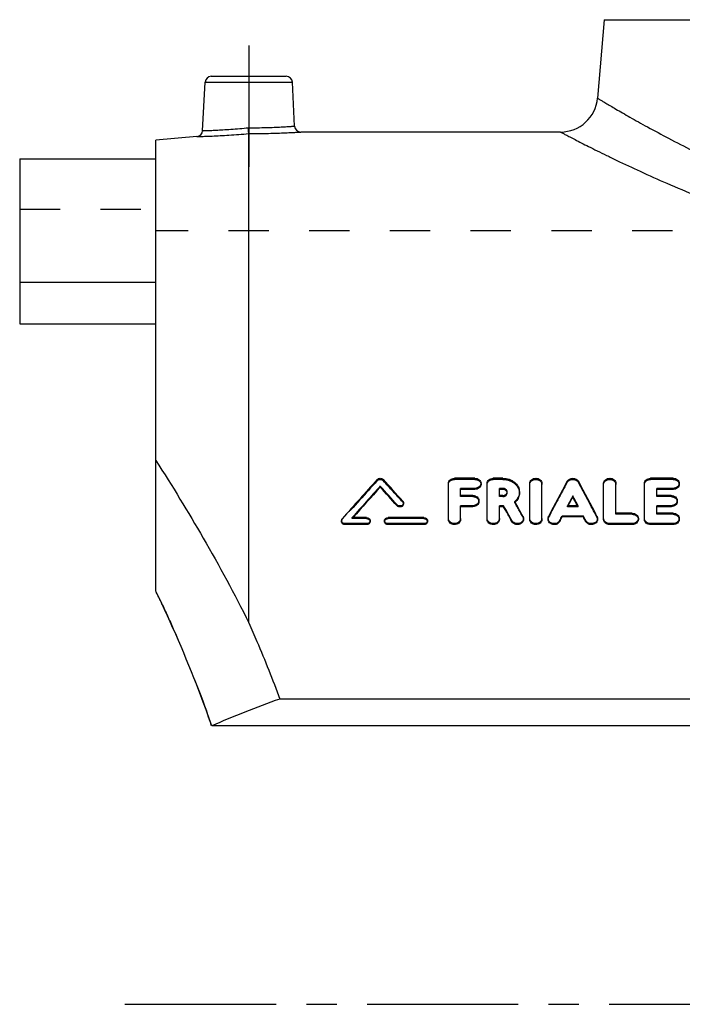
# Model space of a CAD drawing. Header units: millimetres. Extents: x 0 to 1000, y 0 to 1000.
# Tile 1 of 3: x 350 to 457, y 364 to 524. Entities that reach past the tile are written whole.
import ezdxf

# ---------------------------------------------------------------- set-up
doc = ezdxf.new("R2010")
doc.units = ezdxf.units.MM
doc.header["$LTSCALE"] = 65.185185
doc.linetypes.add('CENTER', pattern=[0.6, 0.375, -0.075, 0.075, -0.075])
doc.linetypes.add('HIDDEN', pattern=[0.2, 0.1, -0.1])
for name, color, linetype in [('FASEN', 7, 'CONTINUOUS'), ('KOERPER', 7, 'CONTINUOUS'), ('KONST.EL_MIT_GEO', 7, 'CONTINUOUS'), ('KONSTR_EL', 7, 'CONTINUOUS')]:
    doc.layers.add(name, color=color, linetype=linetype)

msp = doc.modelspace()

# ---------------------------------------------------------------- linework, layer by layer
at = {"layer": 'FASEN', "color": 7, "linetype": 'Continuous'}
msp.add_line((378.13, 504.77), (371.5, 504.19), dxfattribs=at)
at = {"layer": 'KOERPER', "color": 2, "linetype": 'CENTER'}
for p, q in [((386.5, 519.5), (386.5, 499.89)), ((366.5, 364.5), (655.41, 364.5))]:
    msp.add_line(p, q, dxfattribs=at)
at = {"layer": 'KOERPER', "color": 7, "linetype": 'Continuous'}
for p, q in [((436.87, 505.5), (394.92, 505.5)), ((349.5, 481.15), (349.5, 474.48)), ((371.5, 481.15), (349.5, 481.15)), ((349.5, 474.48), (371.5, 474.48))]:
    msp.add_line(p, q, dxfattribs=at)
at = {"layer": 'KOERPER', "color": 8, "linetype": 'HIDDEN'}
msp.add_line((650.5, 489.5), (371.5, 489.5), dxfattribs=at)
at = {"layer": 'KONST.EL_MIT_GEO', "color": 7, "linetype": 'Continuous'}
for p, q in [((443.95, 523.65), (442.84, 510.98)), ((443.95, 523.65), (578.05, 523.65)), ((380.45, 514.5), (392.55, 514.5)), ((379.04, 505.71), (379.45, 513.55)), ((379.45, 513.55), (393.55, 513.55)), ((393.92, 506.45), (393.55, 513.55)), ((386.5, 426.18), (386.5, 505.24)), ((349.5, 501.17), (349.5, 481.15)), ((349.5, 501.17), (371.5, 501.17)), ((423.04, 449.52), (419.74, 449.52)), ((427.55, 449.52), (426.01, 449.52)), ((455.06, 449.52), (451.43, 449.52)), ((407.76, 448.1), (407.76, 448.28)), ((418.75, 443.04), (418.75, 448.72)), ((420.73, 446.74), (420.73, 447.9)), ((423.04, 447.9), (420.73, 447.9)), ((423.04, 447.73), (420.73, 447.73)), ((423.04, 447.73), (423.04, 447.9)), ((425.02, 443.04), (425.02, 448.72)), ((427, 446.74), (427, 447.9)), ((427.55, 447.9), (427, 447.9)), ((427.55, 447.73), (427, 447.73)), ((427.55, 447.73), (427.55, 447.9)), ((431.89, 443.04), (431.89, 448.72)), ((433.87, 443.04), (433.87, 448.72)), ((443.83, 443.04), (443.83, 448.72)), ((445.82, 443.87), (445.82, 448.72)), ((450.44, 443.04), (450.44, 448.72)), ((452.42, 446.74), (452.42, 447.9)), ((455.06, 447.9), (452.42, 447.9)), ((455.06, 447.73), (452.42, 447.73)), ((455.06, 447.73), (455.06, 447.9)), ((422.71, 446.74), (420.73, 446.74)), ((427.55, 446.74), (427, 446.74)), ((438.85, 446.52), (438.85, 446.69)), ((454.73, 446.74), (452.42, 446.74)), ((410.46, 445.08), (410.46, 445.25)), ((411.5, 445.37), (411.5, 445.54)), ((420.73, 443.04), (420.73, 445.09)), ((422.71, 445.09), (420.73, 445.09)), ((422.71, 444.93), (420.73, 444.93)), ((422.71, 444.93), (422.71, 445.09)), ((427, 443.04), (427, 445.09)), ((427.68, 445.09), (427, 445.09)), ((427.68, 444.93), (427, 444.93)), ((427.68, 444.93), (427.68, 445.09)), ((439.7, 445.09), (438.01, 445.09)), ((452.42, 443.87), (452.42, 445.09)), ((454.73, 445.09), (452.42, 445.09)), ((454.73, 444.93), (452.42, 444.93)), ((454.73, 444.93), (454.73, 445.09)), ((405.54, 443.18), (403.23, 443.18)), ((414.79, 443.18), (409.01, 443.18)), ((429.01, 442.52), (429.01, 442.68)), ((436.76, 442.54), (436.76, 442.7)), ((437.14, 443.27), (437.14, 443.43)), ((440.57, 443.43), (437.14, 443.43)), ((440.57, 443.27), (437.14, 443.27)), ((440.57, 443.27), (440.57, 443.43)), ((440.95, 442.54), (440.95, 442.7)), ((448.46, 443.87), (445.82, 443.87)), ((455.06, 443.87), (452.42, 443.87)), ((402.08, 442.04), (402.08, 442.2)), ((405.54, 442.2), (402.08, 442.2)), ((405.54, 442.04), (402.08, 442.04)), ((405.54, 442.04), (405.54, 442.2)), ((409.01, 442.04), (409.01, 442.2)), ((414.79, 442.2), (409.01, 442.2)), ((414.79, 442.04), (409.01, 442.04)), ((414.79, 442.04), (414.79, 442.2)), ((444.83, 442.04), (444.83, 442.2)), ((448.46, 442.2), (444.83, 442.2)), ((448.46, 442.04), (444.83, 442.04)), ((448.46, 442.04), (448.46, 442.2)), ((455.06, 442.2), (451.43, 442.2)), ((451.43, 442.04), (451.43, 442.2)), ((455.06, 442.04), (451.43, 442.04)), ((455.06, 442.04), (455.06, 442.2))]:
    msp.add_line(p, q, dxfattribs=at)
at = {"layer": 'KONST.EL_MIT_GEO', "color": 8, "linetype": 'HIDDEN'}
for p, q in [((371.5, 474.48), (371.5, 501.17)), ((349.5, 493.04), (371.5, 493.04)), ((407.27, 449.15), (407.27, 449.32)), ((408.25, 449.15), (408.25, 449.32)), ((419.74, 449.35), (419.74, 449.52)), ((423.04, 449.35), (419.74, 449.35)), ((423.04, 449.35), (423.04, 449.52)), ((426.01, 449.35), (426.01, 449.52)), ((427.55, 449.35), (426.01, 449.35)), ((427.55, 449.35), (427.55, 449.52)), ((437.95, 448.87), (437.95, 449.04)), ((439.76, 448.87), (439.76, 449.04)), ((451.43, 449.35), (451.43, 449.52)), ((455.06, 449.35), (451.43, 449.35)), ((455.06, 449.35), (455.06, 449.52)), ((424.03, 448.54), (424.03, 448.72)), ((428.25, 447.15), (428.25, 447.32)), ((430.23, 447.15), (430.23, 447.32)), ((456.05, 448.54), (456.05, 448.72)), ((411.39, 445.66), (411.39, 445.82)), ((420.73, 446.57), (420.73, 446.74)), ((422.71, 446.57), (420.73, 446.57)), ((422.71, 446.57), (422.71, 446.74)), ((423.7, 445.75), (423.7, 445.92)), ((427, 446.57), (427, 446.74)), ((427.55, 446.57), (427, 446.57)), ((427.55, 446.57), (427.55, 446.74)), ((429.48, 445.61), (429.48, 445.78)), ((452.42, 446.57), (452.42, 446.74)), ((454.73, 446.57), (452.42, 446.57)), ((454.73, 446.57), (454.73, 446.74)), ((455.72, 445.75), (455.72, 445.92)), ((438.01, 444.93), (438.01, 445.09)), ((438.01, 444.93), (438.1, 445.09)), ((439.7, 444.93), (438.01, 444.93)), ((438.1, 445.09), (438.1, 445.11)), ((439.61, 445.09), (439.6, 445.11)), ((439.7, 444.93), (439.61, 445.09)), ((439.7, 444.93), (439.7, 445.09)), ((401.5, 442.69), (401.5, 442.53)), ((401.61, 442.82), (401.61, 442.98)), ((403.23, 443.02), (403.23, 443.18)), ((403.23, 443.02), (403.31, 443.11)), ((405.54, 443.02), (403.23, 443.02)), ((403.31, 443.11), (403.37, 443.18)), ((405.54, 443.02), (405.54, 443.18)), ((406.12, 442.53), (406.12, 442.69)), ((408.43, 442.69), (408.43, 442.53)), ((409.01, 443.02), (409.01, 443.18)), ((414.79, 443.02), (409.01, 443.02)), ((414.79, 443.02), (414.79, 443.18)), ((415.37, 442.53), (415.37, 442.69)), ((418.75, 442.88), (418.75, 443.04)), ((420.73, 442.88), (420.73, 443.04)), ((425.02, 442.88), (425.02, 443.04)), ((427, 442.88), (427, 443.04)), ((430.81, 443.23), (430.81, 443.39)), ((430.9, 442.88), (430.9, 443.04)), ((431.89, 442.88), (431.89, 443.04)), ((433.87, 442.88), (433.87, 443.04)), ((434.86, 443.04), (434.86, 442.88)), ((434.95, 443.21), (434.95, 443.38)), ((442.76, 443.21), (442.76, 443.38)), ((442.84, 442.88), (442.84, 443.04)), ((443.83, 442.88), (443.83, 443.04)), ((445.82, 443.71), (445.82, 443.87)), ((448.46, 443.71), (445.82, 443.71)), ((448.46, 443.71), (448.46, 443.87)), ((449.45, 442.88), (449.45, 443.04)), ((450.44, 442.88), (450.44, 443.04)), ((452.42, 443.71), (452.42, 443.87)), ((455.06, 443.71), (452.42, 443.71)), ((455.06, 443.71), (455.06, 443.87)), ((456.05, 442.88), (456.05, 443.04))]:
    msp.add_line(p, q, dxfattribs=at)
at = {"layer": 'KONST.EL_MIT_GEO', "color": 7, "linetype": 'Continuous'}
for centre, radius, start, end in [((380.45, 513.5), 1, 90, 177), ((392.55, 513.5), 1, 3, 90), ((436.87, 511.5), 6, 270, 355), ((394.92, 506.5), 1, 183, 270.0004), ((378.04, 505.76), 1, 274.9996, 357), ((759.27, 129.9), 475.33, 137.7779, 138.8022), ((62.27, 135.3), 467.24, 41.651, 42.228), ((862.91, 220.41), 482.56, 151.7193, 152.4807), ((14.8, 220.41), 482.56, 27.5193, 28.2807), ((761.96, 128.8), 476.99, 137.951, 138.7704), ((760.73, 129.02), 475.82, 137.8874, 138.6819), ((57.92, 132.7), 471.14, 41.5588, 42.0524), ((58.79, 132.61), 470.44, 41.622, 42.1157), ((8.2, 210.02), 482.76, 28.9089, 29.2331), ((427.94, 447.41), 2.37, 312.6708, 317.7296), ((864.35, 220.81), 481.73, 152.0385, 152.2531), ((862.35, 221.21), 479.7, 151.9857, 152.1768), ((13.36, 220.81), 481.73, 27.7469, 27.9615), ((15.36, 221.21), 479.7, 27.8232, 28.0143), ((2.11, 207.85), 487.23, 28.8146, 29.1386), ((3.56, 207.97), 485.83, 28.8684, 29.1928)]:
    msp.add_arc(centre, radius, start, end, dxfattribs=at)
at = {"layer": 'KONST.EL_MIT_GEO', "color": 8, "linetype": 'HIDDEN'}
for centre, radius, start, end in [((758.38, 129.82), 474.61, 137.7145, 138.7392), ((63.12, 135.2), 466.55, 41.7142, 42.2913), ((861.42, 220.53), 481.12, 151.6662, 152.4285), ((16.28, 220.53), 481.12, 27.5715, 28.3338), ((427.77, 447.15), 0.479, 359.9979, 10.2585), ((427.84, 447.51), 2.51, 310.7774, 312.6928), ((9.63, 210.13), 481.38, 28.9628, 29.2874)]:
    msp.add_arc(centre, radius, start, end, dxfattribs=at)
at = {"layer": 'KONST.EL_MIT_GEO', "color": 7, "linetype": 'Continuous'}
for points, knots in [([(442.84, 510.98), (442.84, 510.98), (442.85, 510.97), (442.87, 510.96), (442.89, 510.95), (442.95, 510.91), (443.05, 510.85), (443.19, 510.77), (443.38, 510.65), (443.61, 510.52), (443.88, 510.35), (444.33, 510.09), (444.98, 509.7), (445.88, 509.18), (446.94, 508.56), (448.14, 507.87), (449.49, 507.11), (451.56, 505.97), (454.48, 504.4), (458.35, 502.42), (462.7, 500.33), (467.5, 498.2), (472.72, 496.11), (478.35, 494.11), (486.48, 491.66), (497.37, 489.35), (511, 488.35), (524.63, 489.35), (535.52, 491.66), (543.65, 494.11), (549.28, 496.11), (554.5, 498.2), (559.3, 500.33), (563.65, 502.42), (567.52, 504.4), (570.44, 505.97), (572.51, 507.11), (573.86, 507.87), (575.06, 508.56), (576.12, 509.18), (577.02, 509.7), (577.67, 510.09), (578.12, 510.35), (578.39, 510.52), (578.62, 510.65), (578.81, 510.77), (578.95, 510.85), (579.05, 510.91), (579.11, 510.95), (579.13, 510.96), (579.15, 510.97), (579.16, 510.98), (579.16, 510.98)], [0, 0, 0, 0, 0.000042, 0.00017, 0.000381, 0.000678, 0.001524, 0.002706, 0.004223, 0.006072, 0.00825, 0.010752, 0.016717, 0.02393, 0.032348, 0.041926, 0.052615, 0.064363, 0.090832, 0.120933, 0.154286, 0.190546, 0.229398, 0.270556, 0.313741, 0.404927, 0.5, 0.595073, 0.686259, 0.729444, 0.770602, 0.809454, 0.845714, 0.879067, 0.909168, 0.935637, 0.947385, 0.958074, 0.967652, 0.97607, 0.983283, 0.989248, 0.99175, 0.993928, 0.995777, 0.997294, 0.998476, 0.999322, 0.999619, 0.99983, 0.999958, 1, 1, 1, 1]), ([(379.04, 505.71), (379.05, 505.71), (379.1, 505.71), (379.21, 505.72), (379.38, 505.72), (379.63, 505.73), (379.94, 505.74), (380.47, 505.76), (381.28, 505.8), (382.39, 505.86), (384.14, 505.97), (385.52, 506.09), (386.46, 506.19)], [0, 0, 0, 0, 0.00481, 0.019194, 0.043016, 0.076049, 0.117982, 0.168413, 0.292762, 0.444332, 0.617278, 1, 1, 1, 1]), ([(386.46, 506.19), (386.95, 506.19), (387.9, 506.19), (389.28, 506.22), (390.55, 506.26), (391.67, 506.31), (392.48, 506.36), (393.02, 506.39), (393.33, 506.41), (393.58, 506.42), (393.74, 506.44), (393.84, 506.44), (393.88, 506.45), (393.91, 506.44), (393.92, 506.45)], [0, 0, 0, 0, 0.194889, 0.382396, 0.555265, 0.706828, 0.831258, 0.881756, 0.923763, 0.956869, 0.980751, 0.989157, 0.995176, 1, 1, 1, 1]), ([(386.5, 505.24), (386.5, 505.34), (386.48, 505.65), (386.47, 505.97), (386.46, 506.19)], [0, 0, 0, 0, 0.311425, 1, 1, 1, 1]), ([(378.13, 504.77), (378.14, 504.77), (378.2, 504.77), (378.32, 504.77), (378.52, 504.78), (378.79, 504.79), (379.15, 504.8), (379.75, 504.82), (380.67, 504.85), (381.92, 504.92), (383.89, 505.03), (385.44, 505.15), (386.5, 505.24)], [0, 0, 0, 0, 0.004839, 0.019304, 0.043252, 0.076442, 0.118544, 0.169138, 0.293718, 0.445305, 0.618026, 1, 1, 1, 1]), ([(386.5, 505.24), (387.57, 505.24), (389.13, 505.26), (391.11, 505.32), (392.37, 505.36), (393.29, 505.41), (393.9, 505.44), (394.25, 505.46), (394.53, 505.48), (394.73, 505.49), (394.85, 505.49), (394.91, 505.5), (394.92, 505.5)], [0, 0, 0, 0, 0.381589, 0.554254, 0.705862, 0.83054, 0.881203, 0.923379, 0.956639, 0.980645, 0.995148, 1, 1, 1, 1]), ([(436.87, 505.5), (436.87, 505.5), (436.9, 505.48), (436.98, 505.44), (437.09, 505.38), (437.26, 505.29), (437.47, 505.18), (437.85, 504.98), (438.44, 504.68), (439.27, 504.24), (440.29, 503.72), (441.47, 503.12), (442.82, 502.44), (444.34, 501.7), (446.65, 500.58), (449.9, 499.05), (454.21, 497.13), (459.02, 495.11), (464.3, 493.07), (470.02, 491.07), (476.13, 489.18), (484.91, 486.89), (496.55, 484.76), (511, 483.85), (525.45, 484.76), (537.09, 486.89), (545.87, 489.18), (551.98, 491.07), (557.7, 493.07), (562.98, 495.11), (567.79, 497.13), (572.1, 499.05), (575.35, 500.58), (577.66, 501.7), (579.18, 502.44), (580.53, 503.12), (581.71, 503.72), (582.73, 504.24), (583.56, 504.68), (584.15, 504.98), (584.53, 505.18), (584.74, 505.29), (584.91, 505.38), (585.02, 505.44), (585.1, 505.48), (585.13, 505.5), (585.13, 505.5)], [0, 0, 0, 0, 0.000173, 0.00069, 0.001551, 0.002754, 0.004298, 0.006178, 0.010939, 0.017003, 0.024332, 0.032882, 0.042602, 0.053441, 0.065346, 0.092132, 0.122533, 0.156146, 0.192599, 0.231555, 0.272699, 0.315732, 0.406161, 0.5, 0.593839, 0.684268, 0.727301, 0.768445, 0.807401, 0.843854, 0.877467, 0.907868, 0.934654, 0.946559, 0.957398, 0.967118, 0.975668, 0.982997, 0.989061, 0.993822, 0.995702, 0.997246, 0.998449, 0.99931, 0.999827, 1, 1, 1, 1]), ([(407.27, 449.32), (407.39, 449.45), (407.76, 449.6), (408.13, 449.45), (408.25, 449.32)], [0, 0, 0, 0, 0.500014, 1, 1, 1, 1]), ([(418.75, 448.72), (418.75, 448.82), (418.8, 449.04), (419.03, 449.31), (419.36, 449.49), (419.61, 449.52), (419.74, 449.52)], [0, 0, 0, 0, 0.226289, 0.466871, 0.726851, 1, 1, 1, 1]), ([(423.04, 449.52), (423.17, 449.53), (423.42, 449.49), (423.75, 449.31), (423.97, 449.04), (424.03, 448.82), (424.03, 448.72)], [0, 0, 0, 0, 0.273142, 0.533116, 0.773705, 1, 1, 1, 1]), ([(425.02, 448.72), (425.02, 448.82), (425.07, 449.04), (425.3, 449.31), (425.63, 449.49), (425.88, 449.52), (426.01, 449.52)], [0, 0, 0, 0, 0.226289, 0.466871, 0.726851, 1, 1, 1, 1]), ([(427.55, 449.52), (427.9, 449.53), (428.58, 449.42), (429.47, 448.95), (430.08, 448.22), (430.23, 447.61), (430.23, 447.32)], [0, 0, 0, 0, 0.272527, 0.532064, 0.772702, 1, 1, 1, 1]), ([(431.89, 448.72), (431.89, 448.82), (431.95, 449.04), (432.17, 449.31), (432.5, 449.49), (432.88, 449.55), (433.26, 449.49), (433.59, 449.31), (433.82, 449.04), (433.87, 448.82), (433.87, 448.72)], [0, 0, 0, 0, 0.113143, 0.233421, 0.363419, 0.499988, 0.636571, 0.766578, 0.886856, 1, 1, 1, 1]), ([(437.95, 449.04), (438.11, 449.34), (438.85, 449.71), (439.6, 449.34), (439.76, 449.04)], [0, 0, 0, 0, 0.499989, 1, 1, 1, 1]), ([(443.83, 448.72), (443.83, 448.82), (443.89, 449.04), (444.12, 449.31), (444.45, 449.49), (444.83, 449.55), (445.21, 449.49), (445.53, 449.31), (445.76, 449.04), (445.82, 448.82), (445.82, 448.72)], [0, 0, 0, 0, 0.113143, 0.233421, 0.363419, 0.499988, 0.636571, 0.766578, 0.886856, 1, 1, 1, 1]), ([(450.44, 448.72), (450.44, 448.82), (450.49, 449.04), (450.72, 449.31), (451.05, 449.49), (451.3, 449.52), (451.43, 449.52)], [0, 0, 0, 0, 0.226289, 0.466871, 0.726851, 1, 1, 1, 1]), ([(455.06, 449.52), (455.19, 449.53), (455.44, 449.49), (455.77, 449.31), (456, 449.04), (456.05, 448.82), (456.05, 448.72)], [0, 0, 0, 0, 0.273142, 0.533116, 0.773705, 1, 1, 1, 1]), ([(424.03, 448.72), (424.03, 448.61), (423.97, 448.39), (423.75, 448.12), (423.42, 447.94), (423.17, 447.9), (423.04, 447.9)], [0, 0, 0, 0, 0.226302, 0.467254, 0.72727, 1, 1, 1, 1]), ([(424.03, 448.54), (424.03, 448.44), (423.97, 448.21), (423.75, 447.95), (423.42, 447.77), (423.17, 447.73), (423.04, 447.73)], [0, 0, 0, 0, 0.226524, 0.468007, 0.725133, 1, 1, 1, 1]), ([(428.25, 447.32), (428.25, 447.4), (428.21, 447.56), (427.99, 447.82), (427.72, 447.9), (427.55, 447.9)], [0, 0, 0, 0, 0.229061, 0.47195, 1, 1, 1, 1]), ([(428.16, 447.44), (428.09, 447.53), (427.9, 447.68), (427.67, 447.73), (427.55, 447.73)], [0, 0, 0, 0, 0.478477, 1, 1, 1, 1]), ([(427.55, 446.74), (427.64, 446.74), (427.82, 446.77), (428.05, 446.9), (428.21, 447.09), (428.25, 447.25), (428.25, 447.32)], [0, 0, 0, 0, 0.271836, 0.531415, 0.772695, 1, 1, 1, 1]), ([(428.24, 447.24), (428.24, 447.26), (428.22, 447.33), (428.19, 447.39), (428.16, 447.44)], [0, 0, 0, 0, 0.242415, 1, 1, 1, 1]), ([(430.23, 447.32), (430.23, 447.04), (430.09, 446.45), (429.71, 445.98), (429.48, 445.78)], [0, 0, 0, 0, 0.48523, 1, 1, 1, 1]), ([(456.05, 448.72), (456.05, 448.61), (456, 448.39), (455.77, 448.12), (455.44, 447.94), (455.19, 447.9), (455.06, 447.9)], [0, 0, 0, 0, 0.226302, 0.467254, 0.72727, 1, 1, 1, 1]), ([(456.05, 448.54), (456.05, 448.44), (456, 448.21), (455.77, 447.95), (455.44, 447.77), (455.19, 447.73), (455.06, 447.73)], [0, 0, 0, 0, 0.226524, 0.468007, 0.725133, 1, 1, 1, 1]), ([(411.39, 445.82), (411.41, 445.8), (411.47, 445.72), (411.5, 445.61), (411.5, 445.54)], [0, 0, 0, 0, 0.260164, 1, 1, 1, 1]), ([(422.71, 446.74), (422.84, 446.74), (423.09, 446.7), (423.42, 446.53), (423.64, 446.25), (423.7, 446.03), (423.7, 445.92)], [0, 0, 0, 0, 0.271227, 0.53034, 0.771687, 1, 1, 1, 1]), ([(423.7, 445.92), (423.7, 445.81), (423.64, 445.59), (423.42, 445.31), (423.09, 445.14), (422.84, 445.09), (422.71, 445.09)], [0, 0, 0, 0, 0.228318, 0.470013, 0.729167, 1, 1, 1, 1]), ([(423.7, 445.75), (423.7, 445.65), (423.64, 445.42), (423.42, 445.15), (423.09, 444.97), (422.84, 444.93), (422.71, 444.93)], [0, 0, 0, 0, 0.228413, 0.470554, 0.726837, 1, 1, 1, 1]), ([(430.23, 447.15), (430.23, 446.91), (430.13, 446.42), (429.86, 446), (429.69, 445.82)], [0, 0, 0, 0, 0.48648, 1, 1, 1, 1]), ([(454.73, 446.74), (454.86, 446.74), (455.11, 446.7), (455.44, 446.53), (455.67, 446.25), (455.72, 446.03), (455.72, 445.92)], [0, 0, 0, 0, 0.271227, 0.53034, 0.771687, 1, 1, 1, 1]), ([(455.72, 445.92), (455.72, 445.81), (455.67, 445.59), (455.44, 445.31), (455.11, 445.14), (454.86, 445.09), (454.73, 445.09)], [0, 0, 0, 0, 0.228318, 0.470013, 0.729167, 1, 1, 1, 1]), ([(455.72, 445.75), (455.72, 445.65), (455.67, 445.42), (455.44, 445.15), (455.11, 444.97), (454.86, 444.93), (454.73, 444.93)], [0, 0, 0, 0, 0.228413, 0.470554, 0.726837, 1, 1, 1, 1]), ([(411.5, 445.54), (411.5, 445.44), (411.41, 445.22), (411.11, 445.05), (410.75, 445.04), (410.54, 445.17), (410.46, 445.25)], [0, 0, 0, 0, 0.22718, 0.479769, 0.746961, 1, 1, 1, 1]), ([(411.5, 445.37), (411.5, 445.27), (411.41, 445.05), (411.11, 444.88), (410.75, 444.88), (410.54, 445), (410.46, 445.08)], [0, 0, 0, 0, 0.228512, 0.478343, 0.74549, 1, 1, 1, 1]), ([(401.5, 442.69), (401.5, 442.77), (401.53, 442.87), (401.6, 442.96), (401.61, 442.98)], [0, 0, 0, 0, 0.740775, 1, 1, 1, 1]), ([(402.08, 442.2), (401.93, 442.2), (401.71, 442.27), (401.53, 442.49), (401.5, 442.62), (401.5, 442.69)], [0, 0, 0, 0, 0.523276, 0.767642, 1, 1, 1, 1]), ([(402.08, 442.04), (401.93, 442.04), (401.71, 442.11), (401.53, 442.33), (401.5, 442.47), (401.5, 442.53)], [0, 0, 0, 0, 0.521393, 0.769549, 1, 1, 1, 1]), ([(405.54, 443.18), (405.69, 443.18), (405.91, 443.11), (406.09, 442.89), (406.12, 442.75), (406.12, 442.69)], [0, 0, 0, 0, 0.523507, 0.767679, 1, 1, 1, 1]), ([(406.12, 442.69), (406.12, 442.62), (406.09, 442.49), (405.91, 442.27), (405.69, 442.2), (405.54, 442.2)], [0, 0, 0, 0, 0.232346, 0.476728, 1, 1, 1, 1]), ([(406.12, 442.53), (406.12, 442.46), (406.09, 442.33), (405.91, 442.11), (405.69, 442.04), (405.54, 442.04)], [0, 0, 0, 0, 0.231651, 0.477881, 1, 1, 1, 1]), ([(408.43, 442.69), (408.43, 442.75), (408.47, 442.89), (408.64, 443.11), (408.87, 443.18), (409.01, 443.18)], [0, 0, 0, 0, 0.232337, 0.476504, 1, 1, 1, 1]), ([(409.01, 442.2), (408.87, 442.2), (408.64, 442.27), (408.47, 442.49), (408.43, 442.62), (408.43, 442.69)], [0, 0, 0, 0, 0.523283, 0.767669, 1, 1, 1, 1]), ([(409.01, 442.04), (408.87, 442.04), (408.64, 442.11), (408.47, 442.33), (408.43, 442.46), (408.43, 442.53)], [0, 0, 0, 0, 0.521753, 0.769849, 1, 1, 1, 1]), ([(414.79, 443.18), (414.93, 443.18), (415.16, 443.11), (415.34, 442.89), (415.37, 442.75), (415.37, 442.69)], [0, 0, 0, 0, 0.523507, 0.767679, 1, 1, 1, 1]), ([(415.37, 442.69), (415.37, 442.62), (415.34, 442.49), (415.16, 442.27), (414.93, 442.2), (414.79, 442.2)], [0, 0, 0, 0, 0.232346, 0.476728, 1, 1, 1, 1]), ([(415.37, 442.53), (415.37, 442.46), (415.34, 442.33), (415.16, 442.11), (414.93, 442.04), (414.79, 442.04)], [0, 0, 0, 0, 0.231651, 0.477881, 1, 1, 1, 1]), ([(420.73, 443.04), (420.73, 442.93), (420.67, 442.7), (420.45, 442.42), (420.12, 442.24), (419.74, 442.18), (419.35, 442.24), (419.03, 442.42), (418.8, 442.7), (418.75, 442.93), (418.75, 443.04)], [0, 0, 0, 0, 0.115125, 0.23632, 0.365493, 0.499988, 0.634496, 0.763678, 0.884874, 1, 1, 1, 1]), ([(420.73, 442.88), (420.73, 442.77), (420.67, 442.54), (420.44, 442.26), (420.12, 442.08), (419.74, 442.02), (419.35, 442.08), (419.03, 442.26), (418.8, 442.54), (418.75, 442.77), (418.75, 442.88)], [0, 0, 0, 0, 0.116644, 0.236032, 0.36652, 0.499762, 0.634363, 0.763809, 0.883765, 1, 1, 1, 1]), ([(427, 443.04), (427, 442.93), (426.94, 442.7), (426.72, 442.42), (426.39, 442.24), (426.01, 442.18), (425.63, 442.24), (425.3, 442.42), (425.07, 442.7), (425.02, 442.93), (425.02, 443.04)], [0, 0, 0, 0, 0.115125, 0.23632, 0.365493, 0.499988, 0.634496, 0.763678, 0.884874, 1, 1, 1, 1]), ([(427, 442.88), (427, 442.77), (426.94, 442.54), (426.72, 442.26), (426.39, 442.08), (426.01, 442.02), (425.63, 442.08), (425.3, 442.26), (425.08, 442.54), (425.02, 442.77), (425.02, 442.88)], [0, 0, 0, 0, 0.116644, 0.236032, 0.36652, 0.499762, 0.634363, 0.763809, 0.883765, 1, 1, 1, 1]), ([(430.9, 443.04), (430.9, 442.94), (430.86, 442.75), (430.69, 442.5), (430.44, 442.31), (430.02, 442.17), (429.46, 442.22), (429.11, 442.51), (429.01, 442.68)], [0, 0, 0, 0, 0.114195, 0.233114, 0.358887, 0.490581, 0.754997, 1, 1, 1, 1]), ([(430.9, 442.88), (430.9, 442.78), (430.86, 442.59), (430.69, 442.34), (430.44, 442.15), (430.02, 442.01), (429.47, 442.06), (429.11, 442.35), (429.01, 442.52)], [0, 0, 0, 0, 0.112344, 0.232433, 0.358447, 0.488662, 0.753891, 1, 1, 1, 1]), ([(430.81, 443.39), (430.82, 443.36), (430.88, 443.25), (430.9, 443.13), (430.9, 443.04)], [0, 0, 0, 0, 0.254508, 1, 1, 1, 1]), ([(433.87, 443.04), (433.87, 442.93), (433.82, 442.7), (433.59, 442.42), (433.26, 442.24), (432.88, 442.18), (432.5, 442.24), (432.17, 442.42), (431.95, 442.7), (431.89, 442.93), (431.89, 443.04)], [0, 0, 0, 0, 0.115125, 0.23632, 0.365493, 0.499988, 0.634496, 0.763678, 0.884874, 1, 1, 1, 1]), ([(433.87, 442.88), (433.87, 442.77), (433.82, 442.54), (433.59, 442.26), (433.26, 442.08), (432.88, 442.02), (432.5, 442.08), (432.17, 442.26), (431.95, 442.54), (431.89, 442.77), (431.89, 442.88)], [0, 0, 0, 0, 0.116644, 0.236032, 0.36652, 0.499762, 0.634363, 0.763809, 0.883765, 1, 1, 1, 1]), ([(434.86, 443.04), (434.86, 443.12), (434.88, 443.24), (434.93, 443.35), (434.95, 443.38)], [0, 0, 0, 0, 0.745958, 1, 1, 1, 1]), ([(436.76, 442.7), (436.67, 442.52), (436.31, 442.22), (435.75, 442.17), (435.33, 442.3), (435.08, 442.49), (434.9, 442.74), (434.86, 442.94), (434.86, 443.04)], [0, 0, 0, 0, 0.24433, 0.508752, 0.640644, 0.766639, 0.885722, 1, 1, 1, 1]), ([(436.76, 442.54), (436.67, 442.36), (436.31, 442.06), (435.75, 442.01), (435.33, 442.15), (435.07, 442.33), (434.9, 442.59), (434.86, 442.78), (434.86, 442.88)], [0, 0, 0, 0, 0.244873, 0.510895, 0.640699, 0.767989, 0.886867, 1, 1, 1, 1]), ([(442.84, 443.04), (442.84, 442.94), (442.8, 442.74), (442.63, 442.49), (442.37, 442.3), (441.95, 442.17), (441.39, 442.22), (441.04, 442.52), (440.95, 442.7)], [0, 0, 0, 0, 0.114277, 0.233352, 0.359348, 0.491257, 0.755666, 1, 1, 1, 1]), ([(442.84, 442.88), (442.84, 442.78), (442.8, 442.59), (442.63, 442.33), (442.37, 442.15), (441.96, 442.01), (441.4, 442.06), (441.04, 442.36), (440.95, 442.54)], [0, 0, 0, 0, 0.112497, 0.232581, 0.359023, 0.489337, 0.75461, 1, 1, 1, 1]), ([(442.76, 443.38), (442.77, 443.35), (442.82, 443.24), (442.84, 443.12), (442.84, 443.04)], [0, 0, 0, 0, 0.254044, 1, 1, 1, 1]), ([(444.83, 442.2), (444.58, 442.2), (444.19, 442.32), (443.89, 442.7), (443.83, 442.93), (443.83, 443.04)], [0, 0, 0, 0, 0.523527, 0.767886, 1, 1, 1, 1]), ([(444.83, 442.04), (444.58, 442.04), (444.19, 442.16), (443.89, 442.54), (443.83, 442.77), (443.83, 442.88)], [0, 0, 0, 0, 0.524038, 0.767406, 1, 1, 1, 1]), ([(448.46, 443.87), (448.59, 443.87), (448.84, 443.83), (449.17, 443.65), (449.39, 443.38), (449.45, 443.15), (449.45, 443.04)], [0, 0, 0, 0, 0.269384, 0.527666, 0.769742, 1, 1, 1, 1]), ([(449.45, 443.04), (449.45, 442.93), (449.39, 442.7), (449.17, 442.42), (448.84, 442.24), (448.59, 442.2), (448.46, 442.2)], [0, 0, 0, 0, 0.230262, 0.472671, 0.730991, 1, 1, 1, 1]), ([(449.45, 442.88), (449.45, 442.77), (449.39, 442.54), (449.17, 442.26), (448.84, 442.08), (448.59, 442.04), (448.46, 442.04)], [0, 0, 0, 0, 0.2303, 0.473119, 0.728587, 1, 1, 1, 1]), ([(451.43, 442.2), (451.18, 442.2), (450.8, 442.32), (450.49, 442.7), (450.44, 442.93), (450.44, 443.04)], [0, 0, 0, 0, 0.523527, 0.767886, 1, 1, 1, 1]), ([(451.43, 442.04), (451.18, 442.04), (450.8, 442.16), (450.49, 442.54), (450.44, 442.77), (450.44, 442.88)], [0, 0, 0, 0, 0.524038, 0.767406, 1, 1, 1, 1]), ([(455.06, 443.87), (455.19, 443.87), (455.44, 443.83), (455.77, 443.65), (456, 443.38), (456.05, 443.15), (456.05, 443.04)], [0, 0, 0, 0, 0.269384, 0.527666, 0.769742, 1, 1, 1, 1]), ([(456.05, 443.04), (456.05, 442.93), (456, 442.7), (455.77, 442.42), (455.44, 442.24), (455.19, 442.2), (455.06, 442.2)], [0, 0, 0, 0, 0.230262, 0.472671, 0.730991, 1, 1, 1, 1]), ([(456.05, 442.88), (456.05, 442.77), (456, 442.54), (455.77, 442.26), (455.44, 442.08), (455.19, 442.04), (455.06, 442.04)], [0, 0, 0, 0, 0.2303, 0.473119, 0.728587, 1, 1, 1, 1])]:
    msp.add_open_spline(points, degree=3, knots=knots, dxfattribs=at)
at = {"layer": 'KONST.EL_MIT_GEO', "color": 8, "linetype": 'HIDDEN'}
for points, knots in [([(386.5, 505.24), (386.5, 505.34), (386.48, 505.65), (386.47, 505.97), (386.46, 506.19)], [0, 0, 0, 0, 0.311425, 1, 1, 1, 1]), ([(407.27, 449.15), (407.39, 449.28), (407.76, 449.42), (408.13, 449.28), (408.25, 449.15)], [0, 0, 0, 0, 0.499578, 1, 1, 1, 1]), ([(418.75, 448.54), (418.75, 448.65), (418.8, 448.87), (419.03, 449.14), (419.36, 449.31), (419.61, 449.35), (419.74, 449.35)], [0, 0, 0, 0, 0.226911, 0.467778, 0.726649, 1, 1, 1, 1]), ([(423.04, 449.35), (423.17, 449.35), (423.42, 449.31), (423.75, 449.14), (423.97, 448.87), (424.03, 448.65), (424.03, 448.54)], [0, 0, 0, 0, 0.276454, 0.532469, 0.775614, 1, 1, 1, 1]), ([(425.02, 448.54), (425.02, 448.65), (425.08, 448.87), (425.3, 449.14), (425.63, 449.31), (425.88, 449.35), (426.01, 449.35)], [0, 0, 0, 0, 0.226911, 0.467778, 0.726649, 1, 1, 1, 1]), ([(427.55, 449.35), (427.9, 449.35), (428.58, 449.24), (429.46, 448.77), (430.08, 448.05), (430.23, 447.44), (430.23, 447.15)], [0, 0, 0, 0, 0.272648, 0.531034, 0.771996, 1, 1, 1, 1]), ([(431.89, 448.54), (431.89, 448.65), (431.95, 448.87), (432.18, 449.14), (432.5, 449.31), (432.88, 449.37), (433.26, 449.31), (433.59, 449.14), (433.82, 448.87), (433.87, 448.65), (433.87, 448.54)], [0, 0, 0, 0, 0.114752, 0.233278, 0.364572, 0.499757, 0.636318, 0.766548, 0.88563, 1, 1, 1, 1]), ([(437.95, 448.87), (438.03, 449.02), (438.31, 449.27), (438.85, 449.39), (439.4, 449.27), (439.68, 449.02), (439.76, 448.87)], [0, 0, 0, 0, 0.23956, 0.500714, 0.760381, 1, 1, 1, 1]), ([(443.83, 448.54), (443.83, 448.65), (443.89, 448.87), (444.12, 449.14), (444.45, 449.31), (444.83, 449.37), (445.2, 449.31), (445.53, 449.14), (445.76, 448.87), (445.82, 448.65), (445.82, 448.54)], [0, 0, 0, 0, 0.114752, 0.233278, 0.364572, 0.499757, 0.636318, 0.766548, 0.88563, 1, 1, 1, 1]), ([(450.44, 448.54), (450.44, 448.65), (450.49, 448.87), (450.72, 449.14), (451.05, 449.31), (451.3, 449.35), (451.43, 449.35)], [0, 0, 0, 0, 0.226911, 0.467778, 0.726649, 1, 1, 1, 1]), ([(455.06, 449.35), (455.19, 449.35), (455.44, 449.31), (455.77, 449.14), (456, 448.87), (456.05, 448.65), (456.05, 448.54)], [0, 0, 0, 0, 0.276454, 0.532469, 0.775614, 1, 1, 1, 1]), ([(411.39, 445.66), (411.41, 445.64), (411.47, 445.55), (411.5, 445.45), (411.5, 445.37)], [0, 0, 0, 0, 0.267386, 1, 1, 1, 1]), ([(422.71, 446.57), (422.84, 446.57), (423.09, 446.53), (423.42, 446.36), (423.64, 446.09), (423.7, 445.86), (423.7, 445.75)], [0, 0, 0, 0, 0.274708, 0.529893, 0.773732, 1, 1, 1, 1]), ([(427.55, 446.57), (427.64, 446.57), (427.82, 446.6), (428.05, 446.73), (428.21, 446.92), (428.25, 447.08), (428.25, 447.15)], [0, 0, 0, 0, 0.274992, 0.530363, 0.773181, 1, 1, 1, 1]), ([(454.73, 446.57), (454.86, 446.57), (455.11, 446.53), (455.44, 446.36), (455.67, 446.09), (455.72, 445.86), (455.72, 445.75)], [0, 0, 0, 0, 0.274708, 0.529893, 0.773732, 1, 1, 1, 1]), ([(401.5, 442.53), (401.5, 442.55), (401.51, 442.66), (401.56, 442.76), (401.61, 442.82)], [0, 0, 0, 0, 0.239626, 1, 1, 1, 1]), ([(405.54, 443.02), (405.69, 443.02), (405.91, 442.94), (406.09, 442.73), (406.12, 442.59), (406.12, 442.53)], [0, 0, 0, 0, 0.521979, 0.769858, 1, 1, 1, 1]), ([(408.43, 442.53), (408.43, 442.59), (408.47, 442.73), (408.64, 442.94), (408.87, 443.02), (409.01, 443.02)], [0, 0, 0, 0, 0.23164, 0.477655, 1, 1, 1, 1]), ([(414.79, 443.02), (414.93, 443.02), (415.16, 442.94), (415.34, 442.73), (415.37, 442.59), (415.37, 442.53)], [0, 0, 0, 0, 0.521979, 0.769858, 1, 1, 1, 1]), ([(430.81, 443.23), (430.82, 443.2), (430.88, 443.09), (430.9, 442.97), (430.9, 442.88)], [0, 0, 0, 0, 0.256803, 1, 1, 1, 1]), ([(434.86, 442.88), (434.86, 442.96), (434.88, 443.08), (434.93, 443.19), (434.95, 443.21)], [0, 0, 0, 0, 0.745556, 1, 1, 1, 1]), ([(442.76, 443.21), (442.77, 443.19), (442.82, 443.08), (442.84, 442.96), (442.84, 442.88)], [0, 0, 0, 0, 0.25632, 1, 1, 1, 1]), ([(448.46, 443.71), (448.59, 443.71), (448.84, 443.67), (449.17, 443.49), (449.39, 443.21), (449.45, 442.99), (449.45, 442.88)], [0, 0, 0, 0, 0.272935, 0.527309, 0.771853, 1, 1, 1, 1]), ([(455.06, 443.71), (455.19, 443.71), (455.44, 443.67), (455.77, 443.49), (456, 443.21), (456.05, 442.99), (456.05, 442.88)], [0, 0, 0, 0, 0.272935, 0.527309, 0.771853, 1, 1, 1, 1])]:
    msp.add_open_spline(points, degree=3, knots=knots, dxfattribs=at)
at = {"layer": 'KONST.EL_MIT_GEO', "color": 7, "linetype": 'Continuous'}
for points in [[(436.76, 442.7), (436.89, 442.94), (437.01, 443.19), (437.14, 443.43)], [(436.76, 442.54), (436.89, 442.78), (437.01, 443.03), (437.14, 443.27)], [(440.95, 442.7), (440.82, 442.94), (440.69, 443.19), (440.57, 443.43)], [(440.95, 442.54), (440.82, 442.78), (440.69, 443.03), (440.57, 443.27)]]:
    msp.add_open_spline(points, degree=3, dxfattribs=at)
at = {"layer": 'KONSTR_EL', "color": 7, "linetype": 'Continuous'}
for p, q in [((371.5, 431.29), (371.5, 504.19)), ((630.49, 413.84), (391.51, 413.84)), ((641.48, 409.51), (380.52, 409.51))]:
    msp.add_line(p, q, dxfattribs=at)
at = {"layer": 'KONSTR_EL', "color": 8, "linetype": 'HIDDEN'}
for centre, radius, start, end in [((152.42, 326.4), 242.89, 25.0116, 25.5835), ((211.42, 351.17), 178.87, 19.0342, 19.8545)]:
    msp.add_arc(centre, radius, start, end, dxfattribs=at)
at = {"layer": 'KONSTR_EL', "color": 7, "linetype": 'Continuous'}
msp.add_ellipse((511, 364.5), major_axis=(175, 0), ratio=0.385938, start_param=2.32241, end_param=2.41225, dxfattribs=at)
for points, knots in [([(371.5, 452.4), (374.14, 448.28), (379.41, 439.69), (384.21, 430.82), (386.5, 426.18)], [0, 0, 0, 0, 0.485927, 1, 1, 1, 1]), ([(380.52, 409.51), (379.86, 411.42), (377.17, 418.8), (374.02, 426.02), (371.5, 431.29)], [0, 0, 0, 0, 0.257171, 1, 1, 1, 1]), ([(386.5, 426.18), (386.95, 425.18), (388.73, 421.11), (390.37, 416.98), (391.51, 413.84)], [0, 0, 0, 0, 0.247123, 1, 1, 1, 1])]:
    msp.add_open_spline(points, degree=3, knots=knots, dxfattribs=at)
at = {"layer": 'KONSTR_EL', "color": 8, "linetype": 'HIDDEN'}
msp.add_open_spline([(372.54, 429.09), (373.18, 427.72), (375.74, 422.08), (378.07, 416.33), (379.67, 411.92)], degree=3, knots=[0, 0, 0, 0, 0.244159, 1, 1, 1, 1], dxfattribs=at)

doc.saveas('drawing.dxf')
